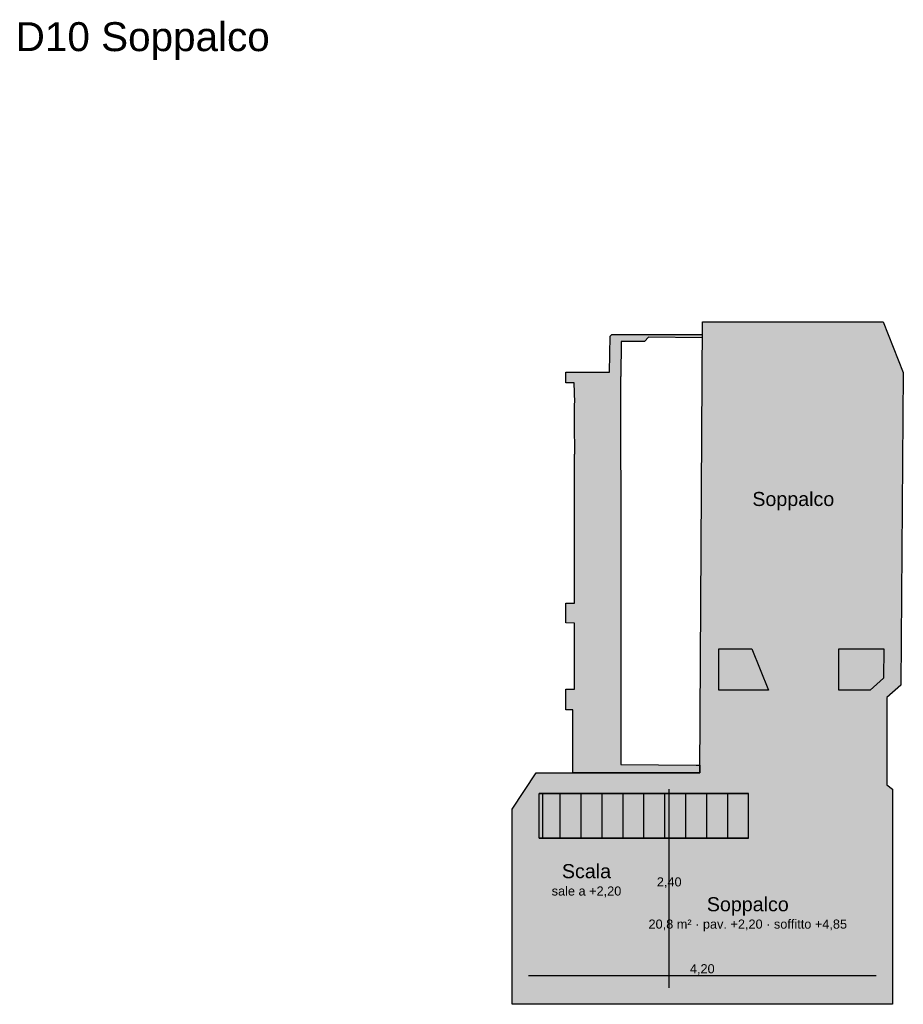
# Model space of a CAD drawing. Header units: millimetres. Extents: x -18533 to 137888, y -83624 to 7711.
# Tile 4 of 38: x 31698 to 42380, y -72200 to -60295. Entities that reach past the tile are written whole.
import ezdxf
from ezdxf.enums import TextEntityAlignment as Align

# ---------------------------------------------------------------- set-up
doc = ezdxf.new("R2010")
doc.units = ezdxf.units.MM
for name, color, linetype in [('A-MISURE', 40, 'Continuous'), ('A-MURI-ESISTENTI', 7, 'Continuous'), ('A-SCALE', 8, 'Continuous'), ('A-TESTI', 7, 'Continuous')]:
    doc.layers.add(name, color=color, linetype=linetype)
doc.styles.add('VISIO', font='arial.ttf')

msp = doc.modelspace()

# ---------------------------------------------------------------- hatches: boundary and pattern name
at = {"layer": 'A-MURI-ESISTENTI'}
for points in [[(37943, -69400), (39921, -69400), (39951, -63950), (42135, -63950), (42380, -64562), (42349, -68341), (42180, -68490), (42180, -69547), (42250, -69597), (42250, -72200), (37650, -72200), (37650, -69839), (37943, -69400)], [(39586, -69400), (38387, -69400), (38385, -68640), (38300, -68639), (38300, -68391), (38405, -68390), (38405, -67590), (38300, -67589), (38300, -67351), (38405, -67350), (38405, -65550), (38410, -65545), (38405, -65180), (38405, -64930), (38410, -64925), (38400, -64685), (38300, -64685), (38300, -64555), (38830, -64555), (38835, -64120), (38855, -64100), (39950, -64100), (39950, -64143), (39300, -64135), (39250, -64185), (38970, -64185), (38965, -64610), (38960, -64615), (38960, -65735), (38965, -65740), (38965, -69300), (39876, -69308), (39922, -69307), (39921, -69400), (39587, -69400), (39586, -69400)], [(40150, -67900), (40550, -67900), (40750, -68400), (40150, -68400), (40150, -67900)], [(41600, -67900), (42143, -67900), (42140, -68258), (41980, -68400), (41600, -68400), (41600, -67900)]]:
    msp.add_hatch(color=7, dxfattribs=at).paths.add_polyline_path(points)

# ---------------------------------------------------------------- linework, layer by layer
at = {"layer": 'A-MISURE'}
for p, q in [((39550, -72000), (39550, -69600)), ((37850, -71850), (42050, -71850))]:
    msp.add_line(p, q, dxfattribs=at)
at = {"layer": 'A-MURI-ESISTENTI'}
for points in [[(37943, -69400), (39921, -69400), (39951, -63950), (42135, -63950), (42380, -64562), (42349, -68341), (42180, -68490), (42180, -69547), (42250, -69597), (42250, -72200), (37650, -72200), (37650, -69839), (37943, -69400)], [(39586, -69400), (38387, -69400), (38385, -68640), (38300, -68639), (38300, -68391), (38405, -68390), (38405, -67590), (38300, -67589), (38300, -67351), (38405, -67350), (38405, -65550), (38410, -65545), (38405, -65180), (38405, -64930), (38410, -64925), (38400, -64685), (38300, -64685), (38300, -64555), (38830, -64555), (38835, -64120), (38855, -64100), (39950, -64100), (39950, -64143), (39300, -64135), (39250, -64185), (38970, -64185), (38965, -64610), (38960, -64615), (38960, -65735), (38965, -65740), (38965, -69300), (39876, -69308), (39922, -69307), (39921, -69400), (39587, -69400), (39586, -69400)], [(40150, -67900), (40550, -67900), (40750, -68400), (40150, -68400), (40150, -67900)], [(41600, -67900), (42143, -67900), (42140, -68258), (41980, -68400), (41600, -68400), (41600, -67900)]]:
    msp.add_lwpolyline(points, close=True, dxfattribs=at)
at = {"layer": 'A-SCALE'}
for p, q in [((37980, -69650), (38233, -69650)), ((38022, -69650), (37980, -69650)), ((37980, -70190), (37980, -69650)), ((37980, -70190), (37980, -69650)), ((40510, -69650), (38022, -69650)), ((38022, -70190), (38022, -69650)), ((38233, -69650), (38486, -69650)), ((38233, -70190), (38233, -69650)), ((38233, -70190), (38233, -69650)), ((38486, -69650), (38739, -69650)), ((38486, -70190), (38486, -69650)), ((38486, -70190), (38486, -69650)), ((38739, -69650), (38992, -69650)), ((38739, -70190), (38739, -69650)), ((38739, -70190), (38739, -69650)), ((38992, -69650), (39245, -69650)), ((38992, -70190), (38992, -69650)), ((38992, -70190), (38992, -69650)), ((39245, -69650), (39498, -69650)), ((39245, -70190), (39245, -69650)), ((39245, -70190), (39245, -69650)), ((39498, -69650), (39751, -69650)), ((39498, -70190), (39498, -69650)), ((39498, -70190), (39498, -69650)), ((39751, -69650), (40004, -69650)), ((39751, -70190), (39751, -69650)), ((39751, -70190), (39751, -69650)), ((40004, -69650), (40257, -69650)), ((40004, -70190), (40004, -69650)), ((40004, -70190), (40004, -69650)), ((40257, -69650), (40510, -69650)), ((40257, -70190), (40257, -69650)), ((40257, -70190), (40257, -69650)), ((40510, -70190), (40510, -69650)), ((40510, -70190), (40510, -69650)), ((40510, -70190), (40510, -69650)), ((37980, -70190), (38233, -70190)), ((38022, -70190), (37980, -70190)), ((40510, -70190), (38022, -70190)), ((38233, -70190), (38486, -70190)), ((38486, -70190), (38739, -70190)), ((38739, -70190), (38992, -70190)), ((38992, -70190), (39245, -70190)), ((39245, -70190), (39498, -70190)), ((39498, -70190), (39751, -70190)), ((39751, -70190), (40004, -70190)), ((40004, -70190), (40257, -70190)), ((40257, -70190), (40510, -70190))]:
    msp.add_line(p, q, dxfattribs=at)

# ---------------------------------------------------------------- texts
at = {"layer": 'A-MISURE', "style": 'VISIO'}
for s, p in [('2,40', (39550, -70720)), ('4,20', (39950, -71770))]:
    msp.add_text(s, height=110, dxfattribs=at).set_placement(p, align=Align.MIDDLE_CENTER)
at = {"layer": 'A-TESTI', "style": 'VISIO'}
msp.add_text('D10 Soppalco', height=350, dxfattribs=at).set_placement((31650, -60675))
for s, height, p in [('Soppalco', 170, (41050, -66090)), ('Scala', 170, (38550, -70590)), ('sale a +2,20', 110, (38550, -70830)), ('Soppalco', 170, (40500, -70990)), ('20,8 m² · pav. +2,20 · soffitto +4,85', 110, (40500, -71230))]:
    msp.add_text(s, height=height, dxfattribs=at).set_placement(p, align=Align.MIDDLE_CENTER)

doc.saveas('drawing.dxf')
